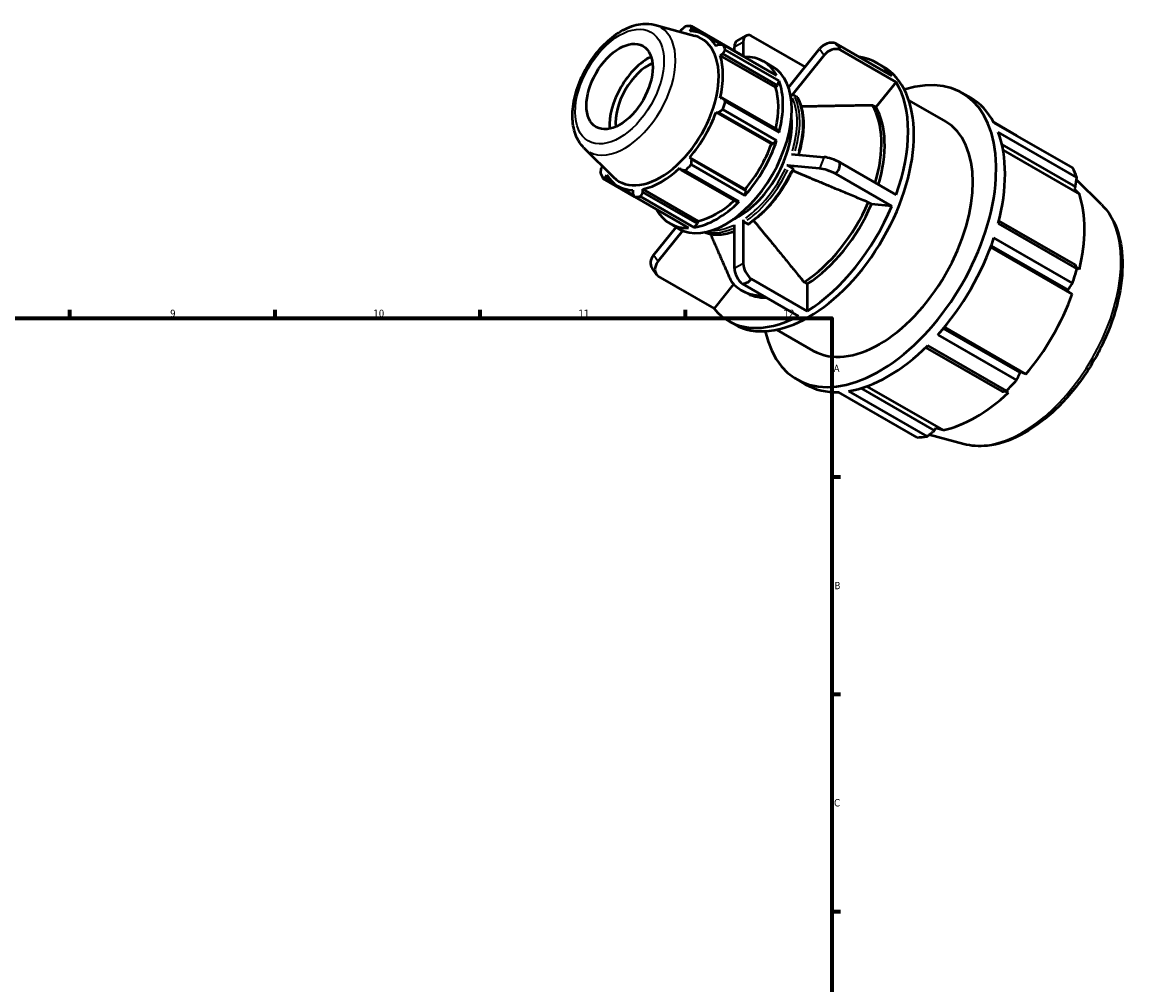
# Model space of a CAD drawing. Header units: millimetres. Extents: x -38 to 931, y -3 to 675.
# Tile 4 of 4: x 544 to 923, y 346 to 675. Entities that reach past the tile are written whole.
import ezdxf

# ---------------------------------------------------------------- set-up
doc = ezdxf.new("R2010")
doc.units = ezdxf.units.MM
for name, color, linetype, lineweight in [('Border (ISO)', 7, 'Continuous', 70), ('Visible (ISO)', 7, 'Continuous', 50), ('Visible Narrow (ISO)', 7, 'Continuous', 35)]:
    doc.layers.add(name, color=color, linetype=linetype, lineweight=lineweight)
doc.styles.add('Note Text (ISO)', font='tahoma.ttf')

# ---------------------------------------------------------------- blocks, each defined once
blk = doc.blocks.new('Borders Default Border')
at = {"layer": 'Border (ISO)'}
for p, q in [((560.67, 574), (560.67, 576.9)), ((630.75, 574), (630.75, 576.9)), ((700.83, 574), (700.83, 576.9)), ((770.92, 574), (770.92, 576.9)), ((821, 519.75), (823.9, 519.75)), ((821, 445.5), (823.9, 445.5)), ((821, 371.25), (823.9, 371.25))]:
    blk.add_line(p, q, dxfattribs=at)
at = {"layer": 'Border (ISO)', "flags": 128}
blk.add_lwpolyline([(20, 20), (20, 574), (821, 574), (821, 20), (20, 20)], dxfattribs=at)
at = {"layer": 'Border (ISO)', "color": 232, "true_color": 0xca0064, "char_height": 2.5, "attachment_point": 7, "style": 'Note Text (ISO)'}
for s, insert in [('9', (594.88, 574.35)), ('10', (664.29, 574.35)), ('11', (734.37, 574.4)), ('12', (804.46, 574.4)), ('A', (821.59, 555.62)), ('B', (821.89, 481.37)), ('C', (821.73, 407.08))]:
    blk.add_mtext(s, dxfattribs=dict(at, insert=insert))

msp = doc.modelspace()

# ---------------------------------------------------------------- linework, layer by layer
at = {"layer": 'Visible (ISO)'}
for p, q in [((760.462, 674.24), (774.156, 670.526)), ((791.285, 663.276), (772.89, 673.869)), ((769.49, 672.533), (769.122, 671.891)), ((772.455, 672.122), (772.989, 672.872)), ((772.989, 672.872), (774.802, 671.828)), ((783.114, 667.553), (777.589, 670.735)), ((788.618, 668.8), (791.635, 670.537)), ((811.865, 659.928), (793.442, 670.537)), ((782.226, 667.511), (781.404, 666.929)), ((783.725, 667.581), (802.12, 656.988)), ((787.678, 665.353), (787.678, 666.723)), ((790.694, 668.461), (790.694, 663.616)), ((822.291, 667.893), (841.433, 656.869)), ((782.807, 663.819), (783.675, 664.301)), ((801.717, 652.93), (782.807, 663.819)), ((783.675, 664.301), (802.365, 653.538)), ((802.938, 655.175), (784.543, 665.768)), ((791.305, 663.216), (791.285, 663.276)), ((806.168, 652.844), (816.803, 666.067)), ((818.311, 663.915), (807.135, 650.019)), ((842.942, 654.717), (823.799, 665.741)), ((797.617, 661.787), (800.634, 660.049)), ((836.452, 661.175), (838.442, 660.029)), ((802.365, 653.538), (802.938, 655.175)), ((801.717, 652.93), (802.365, 653.538)), ((842.942, 654.717), (836.014, 646.103)), ((865.396, 651.027), (868.413, 649.29)), ((783.675, 649.196), (782.807, 649.186)), ((802.365, 638.434), (783.675, 649.196)), ((784.543, 648.051), (802.938, 637.458)), ((809.066, 649.622), (807.981, 650.247)), ((847.293, 648.412), (859.757, 641.235)), ((781.404, 644.46), (782.226, 644.317)), ((800.313, 633.571), (781.404, 644.46)), ((782.226, 644.317), (800.915, 633.555)), ((802.12, 634.703), (783.725, 645.296)), ((836.014, 646.103), (834.903, 646.743)), ((884.111, 636.441), (876.298, 640.94)), ((876.364, 640.817), (903.243, 625.339)), ((802.938, 637.458), (802.365, 638.434)), ((904.687, 622.138), (877.809, 637.616)), ((736.258, 632.21), (746.344, 622.23)), ((800.313, 633.571), (800.915, 633.555)), ((800.915, 633.555), (802.12, 634.703)), ((879.082, 633.41), (904.193, 618.949)), ((791.364, 618.07), (772.455, 628.96)), ((772.989, 628.317), (772.455, 628.96)), ((791.678, 617.555), (772.989, 628.317)), ((807.135, 630.084), (818.311, 629.059)), ((879.486, 631.444), (905.567, 616.425)), ((742.593, 625.942), (742.241, 625.336)), ((769.066, 625.385), (769.49, 624.627)), ((769.49, 624.627), (788.18, 613.865)), ((772.89, 626.529), (791.285, 615.936)), ((816.803, 625.17), (805.627, 626.194)), ((807.557, 625.273), (806.472, 625.897)), ((823.799, 627.226), (842.942, 616.202)), ((742.78, 621.717), (753.58, 615.498)), ((743.69, 622.126), (744.072, 622.962)), ((745.46, 621.107), (743.69, 622.126)), ((789.309, 613.852), (770.914, 624.445)), ((841.433, 612.313), (822.291, 623.336)), ((913.159, 612.831), (904.565, 621.335)), ((753.301, 616.038), (747.887, 619.156)), ((753.021, 617.769), (752.928, 616.765)), ((775.32, 607.208), (756.41, 618.097)), ((756.426, 617.104), (756.41, 618.097)), ((775.116, 606.342), (756.426, 617.104)), ((791.285, 615.936), (791.678, 617.555)), ((791.678, 617.555), (791.364, 618.07)), ((904.193, 618.949), (903.745, 618.177)), ((903.745, 618.177), (905.567, 616.425)), ((772.01, 604.836), (753.615, 615.429)), ((755.591, 615.621), (773.986, 605.028)), ((788.18, 613.865), (789.309, 613.852)), ((834.506, 612.948), (833.395, 613.588)), ((841.433, 612.313), (834.506, 612.948)), ((765.679, 606.325), (768.696, 604.588)), ((773.986, 605.028), (775.116, 606.342)), ((775.116, 606.342), (775.32, 607.208)), ((787.678, 590.969), (787.678, 605.89)), ((790.694, 607.628), (790.694, 592.707)), ((791.147, 606.842), (792.232, 606.218)), ((877.809, 606.335), (904.687, 590.857)), ((904.193, 592.28), (878.064, 607.327)), ((760.061, 595.515), (767.781, 605.115)), ((770.064, 603.925), (761.569, 593.363)), ((875.244, 598.279), (903.089, 582.244)), ((875.422, 598.761), (901.635, 583.666)), ((903.243, 585.992), (876.364, 601.47)), ((761.064, 588.928), (759.555, 591.08)), ((905.567, 590.589), (904.493, 591.423)), ((761.576, 588.373), (780.719, 577.349)), ((793.442, 587.466), (812.584, 576.442)), ((787.399, 585.655), (780.719, 577.349)), ((790.228, 583.476), (791.339, 582.836)), ((809.568, 574.705), (790.425, 585.729)), ((811.473, 586.331), (812.584, 585.691)), ((812.584, 585.691), (812.584, 576.442)), ((901.635, 583.666), (901.234, 583.549)), ((901.234, 583.549), (903.089, 582.244)), ((785.7, 573.044), (787.69, 571.898)), ((802.18, 570.073), (814.644, 562.896)), ((857.233, 568.334), (884.111, 552.856)), ((885.325, 555.416), (859.113, 570.51)), ((859.445, 570.91), (887.288, 554.877)), ((853.021, 563.946), (879.148, 548.901)), ((880.624, 549.177), (853.745, 564.655)), ((809.005, 553.103), (812.022, 551.366)), ((887.288, 554.877), (885.227, 555.824)), ((885.227, 555.824), (885.325, 555.416)), ((826.69, 549.075), (853.568, 533.597)), ((856.082, 535.618), (830.985, 550.07)), ((832.9, 550.704), (858.959, 535.698)), ((880.058, 549.069), (881.305, 548.566)), ((850.08, 533.259), (823.202, 548.737)), ((866.015, 530.964), (854.262, 534.152)), ((856.528, 536.394), (856.082, 535.618)), ((858.959, 535.698), (856.528, 536.394))]:
    msp.add_line(p, q, dxfattribs=at)
for centre, major_axis, ratio, start_param, end_param in [((763.253, 644.649), (15.969, 27.731), 0.5780931, 0.3435016, 0.4380292), ((762.377, 645.154), (14.066, 24.427), 0.5780931, 2.9904271, 6.4343509), ((762.738, 644.945), (14.851, 25.79), 0.5780931, 5.975819, 6.5866842), ((793.891, 666.62), (-2.256, 3.917), 0.5780931, 5.6405844, 7.0705172), ((763.253, 644.649), (15.969, 27.731), 0.5780931, 5.8412887, 5.9358163), ((790.874, 664.883), (-2.256, 3.917), 0.5780931, 0, 0.7873319), ((819.999, 664.227), (-3.701, -2.594), 0.7877574, 3.6350366, 5.0649693), ((821.508, 662.075), (3.701, 2.594), 0.7877574, 0.4934439, 1.9233766), ((758.397, 647.445), (9.477, 16.457), 0.5780931, 0.7230238, 2.4185688), ((762.738, 644.945), (14.851, 25.79), 0.5780931, 5.1904208, 5.8012861), ((781.648, 634.056), (15.969, 27.731), 0.5780931, 5.9358163, 6.6266869), ((811.076, 617.109), (25.376, 44.066), 0.5780931, 6.061418, 6.5049526), ((758.397, 647.445), (7.985, 13.865), 0.5780931, 0.6696047, 2.4719879), ((784.665, 632.319), (-15.969, -27.731), 0.5780931, 0, 3.1415926), ((813.066, 615.963), (25.376, 44.066), 0.5780931, 3.1415927, 6.2831853), ((837.201, 602.065), (28.195, 48.962), 0.5780931, 2.5738253, 6.8509527), ((781.648, 634.056), (15.969, 27.731), 0.5780931, 5.1504181, 5.8412887), ((781.648, 634.056), (14.851, 25.79), 0.5780931, 5.2072079, 5.8012861), ((811.076, 617.109), (25.376, 44.066), 0.5780931, 5.0142204, 5.9774864), ((763.253, 644.649), (-15.969, -27.731), 0.5780931, 1.9142979, 2.0088255), ((840.218, 600.328), (28.195, 48.962), 0.5780931, 5.9358163, 6.2831853), ((762.738, 644.945), (14.851, 25.79), 0.5780931, 4.4050227, 5.0158879), ((809.965, 617.749), (19.737, 34.273), 0.5780931, 5.1045686, 5.9654859), ((811.076, 617.109), (19.737, 34.273), 0.5780931, 5.1045686, 5.9654859), ((789.186, 629.715), (-12.775, -22.185), 0.5780931, 0.6706124, 2.4709803), ((837.201, 602.065), (22.556, 39.17), 0.5780931, 3.1415927, 6.2831853), ((840.218, 600.328), (-28.195, -48.962), 0.5780931, 2.0088255, 2.6996961), ((781.648, 634.056), (15.969, 27.731), 0.5780931, 4.36502, 5.0558906), ((781.648, 634.056), (14.851, 25.79), 0.5780931, 4.4050227, 5.0158879), ((821.508, 627.219), (-4.214, 1.634), 0.2096643, 4.2206642, 5.650597), ((762.738, 644.945), (14.851, 25.79), 0.5780931, 3.6196245, 4.2304897), ((763.253, 644.649), (-15.969, -27.731), 0.5780931, 1.1288997, 1.2234273), ((819.999, 623.329), (4.214, -1.634), 0.2096643, 1.0790716, 2.5090043), ((867.096, 584.85), (28.195, 48.962), 0.5780931, 5.8412887, 5.9358163), ((763.253, 644.649), (-15.969, -27.731), 0.5780931, 5.8412887, 5.9358163), ((762.738, 644.945), (-14.851, -25.79), 0.5780931, 5.975819, 6.5866842), ((763.253, 644.649), (-15.969, -27.731), 0.5780931, 0.3435016, 0.4380292), ((781.648, 634.056), (15.969, 27.731), 0.5780931, 3.5796218, 4.2704924), ((781.648, 634.056), (14.851, 25.79), 0.5780931, 3.6196245, 4.213542), ((809.965, 617.749), (-19.737, -34.273), 0.5780931, 0.8374308, 1.7766957), ((870.132, 583.101), (-26.222, -45.535), 0.5780931, 2.0488282, 2.6596934), ((781.648, 634.056), (-15.969, -27.731), 0.5780931, 5.9396837, 6.6266869), ((811.076, 617.109), (-19.737, -34.273), 0.5780931, 0.8374308, 1.7766957), ((811.076, 617.109), (-25.376, -44.066), 0.5780931, 0.8254302, 1.7886962), ((840.218, 600.328), (-28.195, -48.962), 0.5780931, 1.2234273, 1.9142979), ((763.257, 593.674), (-3.701, -2.594), 0.7877574, 5.0649693, 6.2831853), ((764.765, 591.522), (-3.701, -2.594), 0.7877574, 5.0649693, 6.494902), ((790.874, 589.129), (2.256, -3.917), 0.5780931, 3.9289245, 5.3588573), ((793.891, 590.866), (-2.256, 3.917), 0.5780931, 0.7873319, 2.2172646), ((867.096, 584.85), (-28.195, -48.962), 0.5780931, 1.9142979, 2.0088255), ((809.965, 617.749), (-19.737, -34.273), 0.5780931, 6.0734186, 6.606589), ((811.076, 617.109), (-19.737, -34.273), 0.5780931, 0, 0.3234037), ((870.132, 583.101), (-26.222, -45.535), 0.5780931, 1.26343, 1.8742952), ((811.076, 617.109), (-25.376, -44.066), 0.5780931, 6.061418, 7.024684), ((840.218, 600.328), (-28.195, -48.962), 0.5780931, 0.4380292, 1.1288997), ((867.096, 584.85), (-28.195, -48.962), 0.5780931, 1.1288997, 1.2234273), ((840.218, 600.328), (-28.195, -48.962), 0.5780931, 0, 0.3435016), ((870.132, 583.101), (-26.222, -45.535), 0.5780931, 0.4780318, 1.0888971), ((867.096, 584.85), (-28.195, -48.962), 0.5780931, 0.3435016, 0.4380292)]:
    msp.add_ellipse(centre, major_axis=major_axis, ratio=ratio, start_param=start_param, end_param=end_param, dxfattribs=at)
msp.add_ellipse((748.447, 653.175), major_axis=(7.985, 13.865), ratio=0.5780931, dxfattribs=at)
for points, knots in [([(736.258, 632.21), (735.122, 633.335), (734.238, 634.713), (732.884, 637.994), (732.491, 639.947), (732.271, 644.26), (732.5, 646.645), (733.563, 651.494), (734.401, 653.958), (736.577, 658.712), (737.912, 661.003), (740.956, 665.216), (742.666, 667.138), (746.337, 670.436), (748.299, 671.808), (752.326, 673.806), (754.396, 674.439), (757.815, 674.699), (759.172, 674.59), (760.462, 674.24)], [4.0762227, 4.0762227, 4.0762227, 4.0762227, 4.3443687, 4.3443687, 4.655028, 4.655028, 4.9948117, 4.9948117, 5.3355699, 5.3355699, 5.6733091, 5.6733091, 6.0111387, 6.0111387, 6.3520426, 6.3520426, 6.6912993, 6.6912993, 6.9154842, 6.9154842, 6.9154842, 6.9154842]), ([(806.059, 653.156), (806.104, 653.123), (806.149, 653.089), (806.223, 653.033), (806.253, 653.01), (806.282, 652.986)], [0.849673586, 0.849673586, 0.849673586, 0.849673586, 0.859278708, 0.859278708, 0.865736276, 0.865736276, 0.865736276, 0.865736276]), ([(807.981, 650.247), (807.925, 650.279), (807.848, 650.303), (807.708, 650.316), (807.62, 650.308), (807.472, 650.268), (807.386, 650.229), (807.254, 650.143), (807.184, 650.079), (807.135, 650.019)], [0, 0, 0, 0, 0.023674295, 0.023674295, 0.047381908, 0.047381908, 0.071130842, 0.071130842, 0.094915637, 0.094915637, 0.094915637, 0.094915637]), ([(809.22, 649.465), (809.217, 649.472), (809.213, 649.479), (809.176, 649.538), (809.121, 649.59), (809.066, 649.622)], [-0.026531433, -0.026531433, -0.026531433, -0.026531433, -0.023674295, -0.023674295, 0, 0, 0, 0]), ([(809.22, 649.465), (809.764, 648.474), (810.203, 647.375), (810.862, 644.998), (811.083, 643.72), (811.303, 641.025), (811.303, 639.609), (811.085, 636.679), (810.867, 635.167), (810.284, 632.385), (809.954, 631.125), (809.56, 629.861)], [1.12149554, 1.12149554, 1.12149554, 1.12149554, 1.30111383, 1.30111383, 1.48073212, 1.48073212, 1.66035042, 1.66035042, 1.83996871, 1.83996871, 1.9853503, 1.9853503, 1.9853503, 1.9853503]), ([(807.761, 625.076), (807.081, 623.531), (806.311, 622.005), (804.616, 619.04), (803.691, 617.601), (801.716, 614.856), (800.665, 613.55), (798.47, 611.111), (797.326, 609.978), (794.979, 607.921), (793.776, 606.998), (792.562, 606.193)], [2.16922896, 2.16922896, 2.16922896, 2.16922896, 2.34876808, 2.34876808, 2.52830719, 2.52830719, 2.70784631, 2.70784631, 2.88738542, 2.88738542, 3.06692454, 3.06692454, 3.06692454, 3.06692454]), ([(806.472, 625.897), (806.416, 625.93), (806.339, 625.968), (806.199, 626.031), (806.111, 626.066), (805.964, 626.118), (805.878, 626.144), (805.745, 626.177), (805.675, 626.19), (805.627, 626.194)], [0, 0, 0, 0, 0.023674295, 0.023674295, 0.047381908, 0.047381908, 0.071130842, 0.071130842, 0.094915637, 0.094915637, 0.094915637, 0.094915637]), ([(807.76, 625.076), (807.763, 625.083), (807.764, 625.091), (807.757, 625.119), (807.733, 625.148), (807.667, 625.204), (807.613, 625.241), (807.557, 625.273)], [-0.057195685, -0.057195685, -0.057195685, -0.057195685, -0.047381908, -0.047381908, -0.023674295, -0.023674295, 0, 0, 0, 0]), ([(913.159, 612.831), (915.337, 610.676), (917.028, 607.957), (919.49, 601.469), (920.166, 597.62), (920.365, 589.211), (919.841, 584.627), (917.65, 575.287), (915.984, 570.534), (911.7, 561.332), (909.087, 556.883), (903.162, 548.705), (899.852, 544.976), (892.825, 538.6), (889.107, 535.957), (881.588, 532.072), (877.783, 530.828), (871.297, 530.104), (868.564, 530.273), (866.015, 530.964)], [0.9346301, 0.9346301, 0.9346301, 0.9346301, 1.2252108, 1.2252108, 1.5438212, 1.5438212, 1.8747136, 1.8747136, 2.2049154, 2.2049154, 2.5336007, 2.5336007, 2.8623653, 2.8623653, 3.1927374, 3.1927374, 3.5233584, 3.5233584, 3.7738915, 3.7738915, 3.7738915, 3.7738915]), ([(790.694, 607.628), (790.694, 607.563), (790.708, 607.479), (790.75, 607.335), (790.788, 607.249), (790.867, 607.112), (790.922, 607.036), (791.026, 606.927), (791.091, 606.875), (791.147, 606.842)], [-0.094915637, -0.094915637, -0.094915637, -0.094915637, -0.071130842, -0.071130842, -0.047381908, -0.047381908, -0.023674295, -0.023674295, 0, 0, 0, 0]), ([(792.232, 606.218), (792.288, 606.185), (792.353, 606.163), (792.457, 606.153), (792.512, 606.164), (792.555, 606.189), (792.559, 606.191), (792.562, 606.194)], [0, 0, 0, 0, 0.023674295, 0.023674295, 0.047381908, 0.047381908, 0.049491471, 0.049491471, 0.049491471, 0.049491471]), ([(787.678, 603.637), (787.332, 603.505), (786.988, 603.384), (785.694, 602.968), (784.754, 602.747), (782.914, 602.484), (782.014, 602.441), (780.272, 602.538), (779.43, 602.678), (778.2, 603.032), (777.784, 603.181), (777.381, 603.355)], [3.30681063, 3.30681063, 3.30681063, 3.30681063, 3.35794934, 3.35794934, 3.49972628, 3.49972628, 3.64150322, 3.64150322, 3.78328017, 3.78328017, 3.85884798, 3.85884798, 3.85884798, 3.85884798])]:
    msp.add_open_spline(points, degree=3, knots=knots, dxfattribs=at)
for points, weights in [([(769.49, 672.533), (770.185, 673.095), (770.914, 673.677)], [1.00184985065, 1.00133328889, 1]), ([(772.89, 673.869), (772.937, 673.362), (772.989, 672.872)], [1, 1.00133328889, 1.00184985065]), ([(782.226, 667.511), (782.958, 667.547), (783.725, 667.581)], [1.00184985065, 1.00133328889, 1]), ([(784.543, 665.768), (784.098, 665.021), (783.675, 664.301)], [1, 1.00133328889, 1.00184985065]), ([(783.675, 649.196), (784.098, 648.637), (784.543, 648.051)], [1.00184985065, 1.00133328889, 1]), ([(783.725, 645.296), (782.958, 644.798), (782.226, 644.317)], [1, 1.00133328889, 1.00184985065]), ([(834.903, 646.743), (820.299, 646.489), (810.498, 646.311)], [1, 1.0218155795, 1.00372962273]), ([(884.174, 636.319), (884.143, 636.38), (884.111, 636.441)], [1.00005863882, 1.00003035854, 1]), ([(772.989, 628.317), (772.937, 627.443), (772.89, 626.529)], [1.00184985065, 1.00133328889, 1]), ([(741.962, 623.53), (742.102, 624.453), (742.241, 625.336)], [1, 1.00133328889, 1.00184985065]), ([(770.914, 624.445), (770.185, 624.54), (769.49, 624.627)], [1, 1.00133328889, 1.00184985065]), ([(743.69, 622.126), (743.242, 621.927), (742.78, 621.717)], [1.00184985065, 1.00133328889, 1]), ([(833.395, 613.588), (817.687, 620.153), (807.467, 624.422)], [1, 1.02350290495, 1.0006932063]), ([(904.193, 618.949), (904.44, 620.508), (904.687, 622.138)], [1.00038686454, 1.00060190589, 1]), ([(756.426, 617.104), (756.014, 616.379), (755.591, 615.621)], [1.00184985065, 1.00133328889, 1]), ([(753.615, 615.429), (753.262, 616.112), (752.928, 616.765)], [1, 1.00133328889, 1.00184985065]), ([(794.246, 607.391), (801.064, 599.051), (811.473, 586.331)], [1.00145552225, 1.02310326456, 1]), ([(779.487, 602.699), (782.45, 595.924), (786.535, 586.603)], [1.00935098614, 1.01747073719, 1]), ([(904.687, 590.857), (904.44, 591.58), (904.193, 592.28)], [1, 1.00060190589, 1.00038686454]), ([(901.635, 583.666), (902.427, 584.802), (903.243, 585.992)], [1.00038686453, 1.00060190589, 1]), ([(884.111, 552.856), (884.735, 554.159), (885.325, 555.416)], [1, 1.00060190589, 1.00038686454]), ([(879.148, 548.901), (879.876, 549.033), (880.624, 549.177)], [1.00038686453, 1.00060190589, 1]), ([(853.568, 533.597), (854.856, 534.625), (856.082, 535.618)], [1, 1.00060190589, 1.00038686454])]:
    msp.add_rational_spline(points, weights, degree=2, dxfattribs=at)
for points in [[(823.521, 666.592), (823.13, 667.026), (822.719, 667.461), (822.291, 667.893)], [(823.799, 665.741), (823.713, 666.043), (823.62, 666.327), (823.521, 666.592)], [(822.291, 623.336), (822.719, 623.91), (823.13, 624.473), (823.521, 625.02)], [(823.521, 625.02), (823.62, 625.736), (823.713, 626.473), (823.799, 627.226)], [(792.382, 586.302), (792.724, 586.667), (793.079, 587.056), (793.442, 587.466)], [(790.425, 585.729), (791.093, 585.912), (791.749, 586.105), (792.382, 586.302)]]:
    msp.add_open_spline(points, degree=3, dxfattribs=at)
at = {"layer": 'Visible Narrow (ISO)'}
for p, q in [((787.828, 666.81), (790.544, 668.374)), ((816.878, 665.96), (818.236, 664.023)), ((818.236, 628.865), (816.878, 625.364)), ((761.494, 593.47), (760.136, 595.407)), ((790.544, 592.62), (787.828, 591.056))]:
    msp.add_line(p, q, dxfattribs=at)
msp.add_ellipse((748.447, 653.175), major_axis=(10.704, 18.588), ratio=0.5780931, dxfattribs=at)
for centre, major_axis, start_param, end_param in [((750.211, 652.159), (-12.241, -21.258), 0.0210306, 3.1205621), ((790.723, 628.83), (14.372, 24.958), 6.198164, 6.2129946), ((789.186, 629.715), (14.053, 24.403), 5.0928617, 5.8988451), ((789.639, 629.454), (14.372, 24.958), 5.0990224, 5.9007688), ((790.723, 628.83), (14.372, 24.958), 5.117456, 5.901739), ((789.186, 629.715), (-14.053, -24.403), 0.9040715, 1.7100549), ((789.639, 629.454), (14.372, 24.958), 4.0441448, 4.853167), ((790.723, 628.83), (-14.372, -24.958), 0.9025521, 1.7115743), ((885.982, 573.974), (23.844, 41.406), 3.4347213, 5.9900566), ((789.186, 629.715), (-14.053, -24.403), 0.3190885, 0.6871844), ((790.723, 628.83), (-14.372, -24.958), 0.097565, 0.6051328), ((789.639, 629.454), (-14.372, -24.958), 0.1945427, 0.6610989)]:
    msp.add_ellipse(centre, major_axis=major_axis, ratio=0.5780931, start_param=start_param, end_param=end_param, dxfattribs=at)

# ---------------------------------------------------------------- block references
msp.add_blockref('Borders Default Border', (0, 0))

doc.saveas('drawing.dxf')
